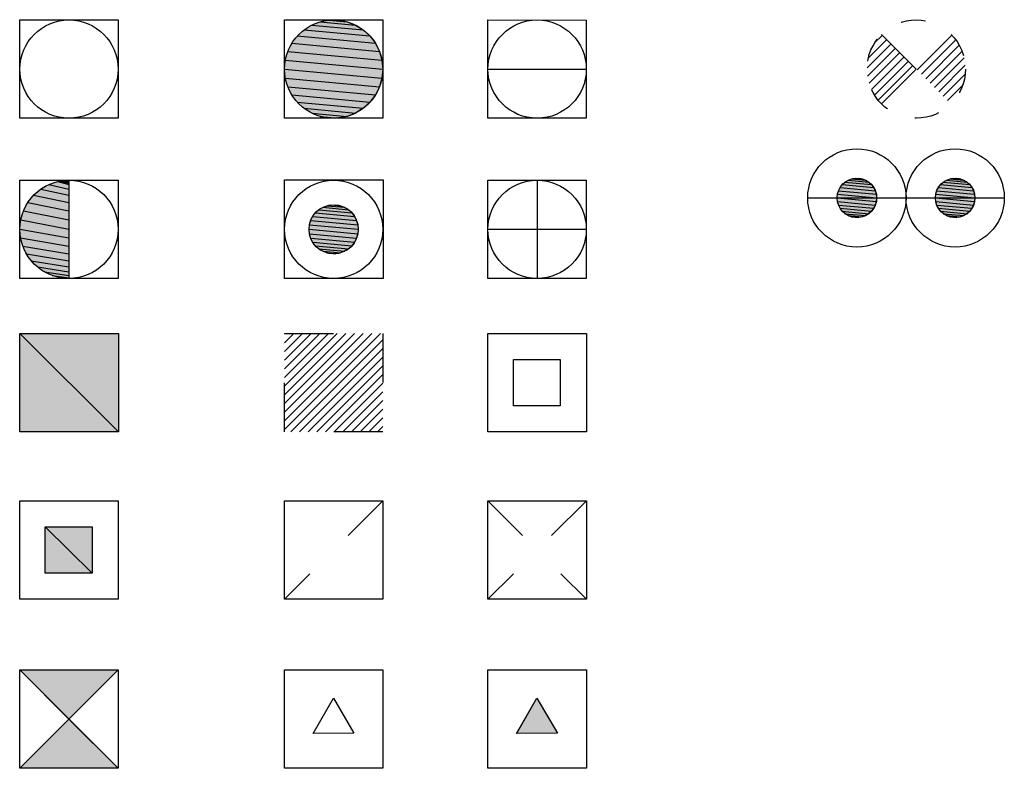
# Model space of a CAD drawing. Extents: x 302 to 1811, y -168 to 682.
# Tile 4 of 15: x 303 to 323, y 607 to 623. Entities that reach past the tile are written whole.
import ezdxf

# ---------------------------------------------------------------- set-up
doc = ezdxf.new("R2010")
doc.units = 0
doc.header["$MEASUREMENT"] = 0
doc.linetypes.add('A2', pattern=[2.1, 1, -1.1])
doc.linetypes.add('A4', pattern=[1.1, 0.5, -0.6])
doc.layers.get('0').update_dxf_attribs({"linetype": 'CONTINUOUS'})

# ---------------------------------------------------------------- blocks, each defined once
blk = doc.blocks.new('*U19')
at = {"linetype": 'Continuous'}
for p, q in [((0.658, 0.212), (1.375, 0.145)), ((0.703, 0.271), (1.342, 0.212)), ((0.758, 0.321), (1.297, 0.271)), ((0.821, 0.36), (1.242, 0.321)), ((0.89, 0.387), (1.179, 0.36)), ((0.963, 0.401), (1.11, 0.387)), ((1.037, 0.401), (1.11, 0.387)), ((1.11, 0.387), (1.179, 0.36)), ((1.179, 0.36), (1.242, 0.321)), ((1.242, 0.321), (1.297, 0.271)), ((1.297, 0.271), (1.342, 0.212)), ((1.342, 0.212), (1.375, 0.145)), ((0.598, 0), (1.396, -0.074)), ((0.604, 0.074), (1.402, 0)), ((0.625, 0.145), (1.396, 0.074)), ((1.375, 0.145), (1.396, 0.074)), ((1.396, 0.074), (1.402, 0)), ((1.402, 0), (1.396, -0.074)), ((0.604, -0.074), (1.375, -0.145)), ((0.625, -0.145), (1.342, -0.212)), ((1.375, -0.145), (1.342, -0.212)), ((1.396, -0.074), (1.375, -0.145)), ((0.658, -0.212), (1.297, -0.271)), ((0.703, -0.271), (1.242, -0.321)), ((0.758, -0.321), (1.179, -0.36)), ((0.821, -0.36), (1.11, -0.387)), ((0.89, -0.387), (1.037, -0.401)), ((1.11, -0.387), (1.037, -0.401)), ((1.179, -0.36), (1.11, -0.387)), ((1.242, -0.321), (1.179, -0.36)), ((1.297, -0.271), (1.242, -0.321)), ((1.342, -0.212), (1.297, -0.271))]:
    blk.add_line(p, q, dxfattribs=at)
at = {"linetype": 'Continuous', "extrusion": (0, 0, -1)}
for points in [[(-0.658, 0.212), (-1.375, 0.145), (-0.625, 0.145)], [(-0.703, 0.271), (-1.342, 0.212), (-0.658, 0.212)], [(-0.658, 0.212), (-1.342, 0.212), (-1.375, 0.145)], [(-0.758, 0.321), (-1.297, 0.271), (-0.703, 0.271)], [(-0.703, 0.271), (-1.297, 0.271), (-1.342, 0.212)], [(-0.821, 0.36), (-1.242, 0.321), (-0.758, 0.321)], [(-0.758, 0.321), (-1.242, 0.321), (-1.297, 0.271)], [(-0.89, 0.387), (-1.179, 0.36), (-0.821, 0.36)], [(-0.821, 0.36), (-1.179, 0.36), (-1.242, 0.321)], [(-0.963, 0.401), (-1.11, 0.387), (-0.89, 0.387)], [(-0.89, 0.387), (-1.11, 0.387), (-1.179, 0.36)], [(-0.963, 0.401), (-1.037, 0.401), (-1.11, 0.387)], [(-0.604, 0.074), (-1.402, 0), (-0.598, 0)], [(-0.598, 0), (-1.396, -0.074), (-0.604, -0.074)], [(-0.598, 0), (-1.402, 0), (-1.396, -0.074)], [(-0.625, 0.145), (-1.396, 0.074), (-0.604, 0.074)], [(-0.604, 0.074), (-1.396, 0.074), (-1.402, 0)], [(-0.625, 0.145), (-1.375, 0.145), (-1.396, 0.074)], [(-0.604, -0.074), (-1.375, -0.145), (-0.625, -0.145)], [(-0.604, -0.074), (-1.396, -0.074), (-1.375, -0.145)], [(-0.625, -0.145), (-1.342, -0.212), (-0.658, -0.212)], [(-0.625, -0.145), (-1.375, -0.145), (-1.342, -0.212)], [(-0.658, -0.212), (-1.297, -0.271), (-0.703, -0.271)], [(-0.658, -0.212), (-1.342, -0.212), (-1.297, -0.271)], [(-0.703, -0.271), (-1.242, -0.321), (-0.758, -0.321)], [(-0.703, -0.271), (-1.297, -0.271), (-1.242, -0.321)], [(-0.758, -0.321), (-1.179, -0.36), (-0.821, -0.36)], [(-0.758, -0.321), (-1.242, -0.321), (-1.179, -0.36)], [(-0.821, -0.36), (-1.11, -0.387), (-0.89, -0.387)], [(-0.821, -0.36), (-1.179, -0.36), (-1.11, -0.387)], [(-0.89, -0.387), (-1.037, -0.401), (-0.963, -0.401)], [(-0.89, -0.387), (-1.11, -0.387), (-1.037, -0.401)]]:
    blk.add_solid(points, dxfattribs=at)
blk = doc.blocks.new('*U20')
at = {"linetype": 'Continuous'}
for p, q in [((-1.342, 0.212), (-0.625, 0.145)), ((-1.297, 0.271), (-0.658, 0.212)), ((-1.242, 0.321), (-0.703, 0.271)), ((-1.179, 0.36), (-0.758, 0.321)), ((-1.11, 0.387), (-0.821, 0.36)), ((-1.037, 0.401), (-0.89, 0.387)), ((-0.963, 0.401), (-0.89, 0.387)), ((-0.89, 0.387), (-0.821, 0.36)), ((-0.821, 0.36), (-0.758, 0.321)), ((-0.758, 0.321), (-0.703, 0.271)), ((-0.703, 0.271), (-0.658, 0.212)), ((-0.658, 0.212), (-0.625, 0.145)), ((-1.402, 0), (-0.604, -0.074)), ((-1.396, 0.074), (-0.598, 0)), ((-1.375, 0.145), (-0.604, 0.074)), ((-0.625, 0.145), (-0.604, 0.074)), ((-0.604, 0.074), (-0.598, 0)), ((-0.598, 0), (-0.604, -0.074)), ((-1.396, -0.074), (-0.625, -0.145)), ((-1.375, -0.145), (-0.658, -0.212)), ((-0.625, -0.145), (-0.658, -0.212)), ((-0.604, -0.074), (-0.625, -0.145)), ((-1.342, -0.212), (-0.703, -0.271)), ((-1.297, -0.271), (-0.758, -0.321)), ((-1.242, -0.321), (-0.821, -0.36)), ((-1.179, -0.36), (-0.89, -0.387)), ((-1.11, -0.387), (-0.963, -0.401)), ((-0.89, -0.387), (-0.963, -0.401)), ((-0.821, -0.36), (-0.89, -0.387)), ((-0.758, -0.321), (-0.821, -0.36)), ((-0.703, -0.271), (-0.758, -0.321)), ((-0.658, -0.212), (-0.703, -0.271))]:
    blk.add_line(p, q, dxfattribs=at)
at = {"linetype": 'Continuous', "extrusion": (0, 0, -1)}
for points in [[(1.342, 0.212), (0.625, 0.145), (1.375, 0.145)], [(1.297, 0.271), (0.658, 0.212), (1.342, 0.212)], [(1.342, 0.212), (0.658, 0.212), (0.625, 0.145)], [(1.242, 0.321), (0.703, 0.271), (1.297, 0.271)], [(1.297, 0.271), (0.703, 0.271), (0.658, 0.212)], [(1.179, 0.36), (0.758, 0.321), (1.242, 0.321)], [(1.242, 0.321), (0.758, 0.321), (0.703, 0.271)], [(1.11, 0.387), (0.821, 0.36), (1.179, 0.36)], [(1.179, 0.36), (0.821, 0.36), (0.758, 0.321)], [(1.037, 0.401), (0.89, 0.387), (1.11, 0.387)], [(1.11, 0.387), (0.89, 0.387), (0.821, 0.36)], [(1.037, 0.401), (0.963, 0.401), (0.89, 0.387)], [(1.396, 0.074), (0.598, 0), (1.402, 0)], [(1.402, 0), (0.604, -0.074), (1.396, -0.074)], [(1.402, 0), (0.598, 0), (0.604, -0.074)], [(1.375, 0.145), (0.604, 0.074), (1.396, 0.074)], [(1.396, 0.074), (0.604, 0.074), (0.598, 0)], [(1.375, 0.145), (0.625, 0.145), (0.604, 0.074)], [(1.396, -0.074), (0.625, -0.145), (1.375, -0.145)], [(1.396, -0.074), (0.604, -0.074), (0.625, -0.145)], [(1.375, -0.145), (0.658, -0.212), (1.342, -0.212)], [(1.375, -0.145), (0.625, -0.145), (0.658, -0.212)], [(1.342, -0.212), (0.703, -0.271), (1.297, -0.271)], [(1.342, -0.212), (0.658, -0.212), (0.703, -0.271)], [(1.297, -0.271), (0.758, -0.321), (1.242, -0.321)], [(1.297, -0.271), (0.703, -0.271), (0.758, -0.321)], [(1.242, -0.321), (0.821, -0.36), (1.179, -0.36)], [(1.242, -0.321), (0.758, -0.321), (0.821, -0.36)], [(1.179, -0.36), (0.89, -0.387), (1.11, -0.387)], [(1.179, -0.36), (0.821, -0.36), (0.89, -0.387)], [(1.11, -0.387), (0.963, -0.401), (1.037, -0.401)], [(1.11, -0.387), (0.89, -0.387), (0.963, -0.401)]]:
    blk.add_solid(points, dxfattribs=at)
blk = doc.blocks.new('SOPORTE95')
at = {"linetype": 'ByBlock'}
for points in [[(-2, 0), (0, 0)], [(0, 0), (2, 0)]]:
    blk.add_lwpolyline(points, dxfattribs=at)
for centre, radius in [((-1, 0), 1), ((1, 0), 1), ((-1, 0), 0.402), ((1, 0), 0.402)]:
    blk.add_circle(centre, radius, dxfattribs=at)
at = {"linetype": 'Continuous'}
for name in ['*U20', '*U19']:
    blk.add_blockref(name, (0, 0), dxfattribs=at)
blk = doc.blocks.new('SOPORTE59')
blk.add_lwpolyline([(-1, 1.001), (1, 1), (1, -1.001), (-1, -0.999)], close=True)
blk.add_circle((0, 0), 1)
blk = doc.blocks.new('*U99')
at = {"linetype": 'Continuous'}
for p, q in [((-0.446, 0.895), (0.603, 0.798)), ((-0.274, 0.962), (0.446, 0.895)), ((-0.092, 0.996), (0.274, 0.962)), ((0.092, 0.996), (0.274, 0.962)), ((0.274, 0.962), (0.446, 0.895)), ((0.446, 0.895), (0.603, 0.798)), ((-0.739, 0.674), (0.85, 0.526)), ((-0.603, 0.798), (0.739, 0.674)), ((0.603, 0.798), (0.739, 0.674)), ((0.739, 0.674), (0.85, 0.526)), ((-0.85, 0.526), (0.932, 0.361)), ((0.85, 0.526), (0.932, 0.361)), ((-0.932, 0.361), (0.983, 0.184)), ((0.932, 0.361), (0.983, 0.184)), ((-1, 0), (0.983, -0.184)), ((-0.983, 0.184), (1, 0)), ((0.983, 0.184), (1, 0)), ((1, 0), (0.983, -0.184)), ((-0.983, -0.184), (0.932, -0.361)), ((0.983, -0.184), (0.932, -0.361)), ((-0.932, -0.361), (0.85, -0.526)), ((0.932, -0.361), (0.85, -0.526)), ((-0.85, -0.526), (0.739, -0.674)), ((0.85, -0.526), (0.739, -0.674)), ((-0.739, -0.674), (0.603, -0.798)), ((-0.603, -0.798), (0.446, -0.895)), ((0.603, -0.798), (0.446, -0.895)), ((0.739, -0.674), (0.603, -0.798)), ((-0.446, -0.895), (0.274, -0.962)), ((-0.274, -0.962), (0.092, -0.996)), ((0.274, -0.962), (0.092, -0.996)), ((0.446, -0.895), (0.274, -0.962))]:
    blk.add_line(p, q, dxfattribs=at)
at = {"linetype": 'Continuous', "extrusion": (0, 0, -1)}
for points in [[(0.446, 0.895), (-0.603, 0.798), (0.603, 0.798)], [(0.274, 0.962), (-0.446, 0.895), (0.446, 0.895)], [(0.446, 0.895), (-0.446, 0.895), (-0.603, 0.798)], [(0.092, 0.996), (-0.274, 0.962), (0.274, 0.962)], [(0.274, 0.962), (-0.274, 0.962), (-0.446, 0.895)], [(0.092, 0.996), (-0.092, 0.996), (-0.274, 0.962)], [(0.739, 0.674), (-0.85, 0.526), (0.85, 0.526)], [(0.603, 0.798), (-0.739, 0.674), (0.739, 0.674)], [(0.739, 0.674), (-0.739, 0.674), (-0.85, 0.526)], [(0.603, 0.798), (-0.603, 0.798), (-0.739, 0.674)], [(0.85, 0.526), (-0.932, 0.361), (0.932, 0.361)], [(0.85, 0.526), (-0.85, 0.526), (-0.932, 0.361)], [(0.932, 0.361), (-0.983, 0.184), (0.983, 0.184)], [(0.932, 0.361), (-0.932, 0.361), (-0.983, 0.184)], [(0.983, 0.184), (-1, 0), (1, 0)], [(1, 0), (-0.983, -0.184), (0.983, -0.184)], [(1, 0), (-1, 0), (-0.983, -0.184)], [(0.983, 0.184), (-0.983, 0.184), (-1, 0)], [(0.983, -0.184), (-0.932, -0.361), (0.932, -0.361)], [(0.983, -0.184), (-0.983, -0.184), (-0.932, -0.361)], [(0.932, -0.361), (-0.85, -0.526), (0.85, -0.526)], [(0.932, -0.361), (-0.932, -0.361), (-0.85, -0.526)], [(0.85, -0.526), (-0.739, -0.674), (0.739, -0.674)], [(0.85, -0.526), (-0.85, -0.526), (-0.739, -0.674)], [(0.739, -0.674), (-0.603, -0.798), (0.603, -0.798)], [(0.739, -0.674), (-0.739, -0.674), (-0.603, -0.798)], [(0.603, -0.798), (-0.446, -0.895), (0.446, -0.895)], [(0.603, -0.798), (-0.603, -0.798), (-0.446, -0.895)], [(0.446, -0.895), (-0.274, -0.962), (0.274, -0.962)], [(0.446, -0.895), (-0.446, -0.895), (-0.274, -0.962)], [(0.274, -0.962), (-0.092, -0.996), (0.092, -0.996)], [(0.274, -0.962), (-0.274, -0.962), (-0.092, -0.996)]]:
    blk.add_solid(points, dxfattribs=at)
blk = doc.blocks.new('SOPORTE60')
blk.add_lwpolyline([(1, -0.997), (-1, -0.995), (-1, 1.006), (1, 1.003)], close=True)
blk.add_circle((0, 0), 1)
at = {"linetype": 'Continuous'}
blk.add_blockref('*U99', (0, 0), dxfattribs=at)
blk = doc.blocks.new('SOPORTE61')
blk.add_lwpolyline([(1, -1.001), (-1, -0.999), (-1, 1.002), (1, 0.999)], close=True)
blk.add_lwpolyline([(-1, 0), (1, 0)])
blk.add_circle((0, 0), 1)
blk = doc.blocks.new('*U102')
at = {"linetype": 'Continuous'}
for p, q in [((-0.575, 0.818), (0, 0.694)), ((-0.408, 0.913), (0, 0.818)), ((-0.227, 0.974), (0, 0.913)), ((-0.037, 0.999), (0, 0.999)), ((-0.037, 0.999), (-0.037, 0.999)), ((-0.037, 0.999), (0, 0.974)), ((0, 0.999), (0, 0.974)), ((0, 0.974), (0, 0.913)), ((0, 0.913), (0, 0.818)), ((0, 0.818), (0, 0.694)), ((-0.72, 0.694), (0, 0.544)), ((0, 0.694), (0, 0.544)), ((-0.839, 0.544), (0, 0.374)), ((0, 0.544), (0, 0.374)), ((-0.927, 0.374), (0, 0.191)), ((0, 0.374), (0, 0.191)), ((-0.982, 0.191), (0, 0)), ((0, 0.191), (0, 0)), ((-1, 0), (0, -0.174)), ((-0.985, -0.174), (0, -0.342)), ((0, 0), (0, -0.174)), ((0, -0.174), (0, -0.342)), ((-0.94, -0.342), (0, -0.5)), ((0, -0.342), (0, -0.5)), ((-0.866, -0.5), (0, -0.643)), ((0, -0.5), (0, -0.643)), ((-0.766, -0.643), (0, -0.766)), ((-0.643, -0.766), (0, -0.866)), ((0, -0.643), (0, -0.766)), ((0, -0.766), (0, -0.866)), ((-0.5, -0.866), (0, -0.94)), ((-0.342, -0.94), (0, -0.985)), ((0, -1), (-0.174, -0.985)), ((0, -0.866), (0, -0.94)), ((0, -0.94), (0, -0.985)), ((0, -0.985), (0, -1))]:
    blk.add_line(p, q, dxfattribs=at)
at = {"linetype": 'Continuous', "extrusion": (0, 0, -1)}
for points in [[(0.575, 0.818), (0, 0.694), (0.72, 0.694)], [(0.408, 0.913), (0, 0.818), (0.575, 0.818)], [(0.575, 0.818), (0, 0.818), (0, 0.694)], [(0.227, 0.974), (0, 0.913), (0.408, 0.913)], [(0.408, 0.913), (0, 0.913), (0, 0.818)], [(0.037, 0.999), (0, 0.974), (0.227, 0.974)], [(0.227, 0.974), (0, 0.974), (0, 0.913)], [(0.037, 0.999), (0, 0.999), (0.037, 0.999)], [(0.037, 0.999), (0, 0.999), (0, 0.974)], [(0.72, 0.694), (0, 0.544), (0.839, 0.544)], [(0.72, 0.694), (0, 0.694), (0, 0.544)], [(0.839, 0.544), (0, 0.374), (0.927, 0.374)], [(0.839, 0.544), (0, 0.544), (0, 0.374)], [(0.927, 0.374), (0, 0.191), (0.982, 0.191)], [(0.927, 0.374), (0, 0.374), (0, 0.191)], [(0.982, 0.191), (0, 0), (1, 0)], [(0.982, 0.191), (0, 0.191), (0, 0)], [(1, 0), (0, -0.174), (0.985, -0.174)], [(1, 0), (0, 0), (0, -0.174)], [(0.985, -0.174), (0, -0.342), (0.94, -0.342)], [(0.985, -0.174), (0, -0.174), (0, -0.342)], [(0.94, -0.342), (0, -0.5), (0.866, -0.5)], [(0.94, -0.342), (0, -0.342), (0, -0.5)], [(0.866, -0.5), (0, -0.643), (0.766, -0.643)], [(0.866, -0.5), (0, -0.5), (0, -0.643)], [(0.766, -0.643), (0, -0.766), (0.643, -0.766)], [(0.766, -0.643), (0, -0.643), (0, -0.766)], [(0.643, -0.766), (0, -0.866), (0.5, -0.866)], [(0.643, -0.766), (0, -0.766), (0, -0.866)], [(0.5, -0.866), (0, -0.94), (0.342, -0.94)], [(0.5, -0.866), (0, -0.866), (0, -0.94)], [(0.342, -0.94), (0, -0.985), (0.174, -0.985)], [(0.342, -0.94), (0, -0.94), (0, -0.985)], [(0.174, -0.985), (0, -0.985), (0, -1)]]:
    blk.add_solid(points, dxfattribs=at)
blk = doc.blocks.new('SOPORTE62')
blk.add_lwpolyline([(1, -1.002), (-1, -1), (-1, 1), (1, 0.998)], close=True)
blk.add_lwpolyline([(0, 1), (0, -1)])
blk.add_circle((0, 0), 1)
at = {"linetype": 'Continuous'}
blk.add_blockref('*U102', (0, 0), dxfattribs=at)
blk = doc.blocks.new('*U104')
at = {"linetype": 'Continuous'}
for p, q in [((-0.223, 0.448), (0.301, 0.399)), ((-0.137, 0.481), (0.223, 0.448)), ((-0.046, 0.498), (0.137, 0.481)), ((0.046, 0.498), (0.137, 0.481)), ((0.137, 0.481), (0.223, 0.448)), ((0.223, 0.448), (0.301, 0.399)), ((-0.425, 0.263), (0.466, 0.181)), ((-0.37, 0.337), (0.425, 0.263)), ((-0.301, 0.399), (0.37, 0.337)), ((0.301, 0.399), (0.37, 0.337)), ((0.37, 0.337), (0.425, 0.263)), ((0.425, 0.263), (0.466, 0.181)), ((-0.5, 0), (0.491, -0.092)), ((-0.491, 0.092), (0.5, 0)), ((-0.466, 0.181), (0.491, 0.092)), ((0.466, 0.181), (0.491, 0.092)), ((0.491, 0.092), (0.5, 0)), ((0.5, 0), (0.491, -0.092)), ((-0.491, -0.092), (0.466, -0.181)), ((-0.466, -0.181), (0.425, -0.263)), ((0.466, -0.181), (0.425, -0.263)), ((0.491, -0.092), (0.466, -0.181)), ((-0.425, -0.263), (0.37, -0.337)), ((-0.37, -0.337), (0.301, -0.399)), ((-0.301, -0.399), (0.223, -0.448)), ((0.301, -0.399), (0.223, -0.448)), ((0.37, -0.337), (0.301, -0.399)), ((0.425, -0.263), (0.37, -0.337)), ((-0.223, -0.448), (0.137, -0.481)), ((-0.137, -0.481), (0.046, -0.498)), ((0.137, -0.481), (0.046, -0.498)), ((0.223, -0.448), (0.137, -0.481))]:
    blk.add_line(p, q, dxfattribs=at)
at = {"linetype": 'Continuous', "extrusion": (0, 0, -1)}
for points in [[(0.223, 0.448), (-0.301, 0.399), (0.301, 0.399)], [(0.137, 0.481), (-0.223, 0.448), (0.223, 0.448)], [(0.223, 0.448), (-0.223, 0.448), (-0.301, 0.399)], [(0.046, 0.498), (-0.137, 0.481), (0.137, 0.481)], [(0.137, 0.481), (-0.137, 0.481), (-0.223, 0.448)], [(0.046, 0.498), (-0.046, 0.498), (-0.137, 0.481)], [(0.425, 0.263), (-0.466, 0.181), (0.466, 0.181)], [(0.37, 0.337), (-0.425, 0.263), (0.425, 0.263)], [(0.425, 0.263), (-0.425, 0.263), (-0.466, 0.181)], [(0.301, 0.399), (-0.37, 0.337), (0.37, 0.337)], [(0.37, 0.337), (-0.37, 0.337), (-0.425, 0.263)], [(0.301, 0.399), (-0.301, 0.399), (-0.37, 0.337)], [(0.491, 0.092), (-0.5, 0), (0.5, 0)], [(0.5, 0), (-0.491, -0.092), (0.491, -0.092)], [(0.5, 0), (-0.5, 0), (-0.491, -0.092)], [(0.466, 0.181), (-0.491, 0.092), (0.491, 0.092)], [(0.491, 0.092), (-0.491, 0.092), (-0.5, 0)], [(0.466, 0.181), (-0.466, 0.181), (-0.491, 0.092)], [(0.491, -0.092), (-0.466, -0.181), (0.466, -0.181)], [(0.491, -0.092), (-0.491, -0.092), (-0.466, -0.181)], [(0.466, -0.181), (-0.425, -0.263), (0.425, -0.263)], [(0.466, -0.181), (-0.466, -0.181), (-0.425, -0.263)], [(0.425, -0.263), (-0.37, -0.337), (0.37, -0.337)], [(0.425, -0.263), (-0.425, -0.263), (-0.37, -0.337)], [(0.37, -0.337), (-0.301, -0.399), (0.301, -0.399)], [(0.37, -0.337), (-0.37, -0.337), (-0.301, -0.399)], [(0.301, -0.399), (-0.223, -0.448), (0.223, -0.448)], [(0.301, -0.399), (-0.301, -0.399), (-0.223, -0.448)], [(0.223, -0.448), (-0.137, -0.481), (0.137, -0.481)], [(0.223, -0.448), (-0.223, -0.448), (-0.137, -0.481)], [(0.137, -0.481), (-0.046, -0.498), (0.046, -0.498)], [(0.137, -0.481), (-0.137, -0.481), (-0.046, -0.498)]]:
    blk.add_solid(points, dxfattribs=at)
blk = doc.blocks.new('SOPORTE63')
blk.add_lwpolyline([(-1, 1.005), (1.006, 1.005), (1.006, -1), (-1, -1)], close=True)
for radius in [1, 0.5]:
    blk.add_circle((0, 0), radius)
at = {"linetype": 'Continuous'}
blk.add_blockref('*U104', (0, 0), dxfattribs=at)
blk = doc.blocks.new('SOPORTE64')
blk.add_lwpolyline([(1, -1.002), (-1, -1), (-1, 1), (1, 0.998)], close=True)
for points in [[(0, 1), (0, -1)], [(-1, 0), (1, 0)]]:
    blk.add_lwpolyline(points)
blk.add_circle((0, 0), 1)
blk = doc.blocks.new('*U107')
at = {"linetype": 'Continuous'}
for p in [(-1, 1.002), (1.006, 1.002)]:
    blk.add_line(p, (1.006, -1.002), dxfattribs=at)
at = {"linetype": 'Continuous', "extrusion": (0, 0, -1)}
for points in [[(1, 1.002), (-1.006, -1.002), (1, -1.002)], [(1, 1.002), (-1.006, 1.002), (-1.006, -1.002)]]:
    blk.add_solid(points, dxfattribs=at)
blk = doc.blocks.new('SOPORTE65')
blk.add_lwpolyline([(-1, 1.002), (1.006, 1.002), (1.006, -1.002), (-1, -1.002)], close=True)
at = {"linetype": 'Continuous'}
blk.add_blockref('*U107', (0, 0), dxfattribs=at)
blk = doc.blocks.new('*X109')
at = {"color": 0}
for p, q in [((-1.003, -0.956), (0.955, 1.002)), ((-1.003, -0.779), (0.778, 1.002)), ((-1.003, -0.602), (0.602, 1.002)), ((-1.003, -0.426), (0.425, 1.002)), ((-1.003, -0.249), (0.248, 1.002)), ((-1.003, -0.072), (0.071, 1.002)), ((-1.003, 0.105), (-0.105, 1.002)), ((-1.003, 0.282), (-0.282, 1.002)), ((-1.003, 0.458), (-0.459, 1.002)), ((-1.003, 0.635), (-0.636, 1.002)), ((-1.003, 0.812), (-0.813, 1.002)), ((-1.003, 0.989), (-0.989, 1.002)), ((-0.873, -1.002), (1.003, 0.873)), ((-0.696, -1.002), (1.003, 0.697)), ((-0.519, -1.002), (1.003, 0.52)), ((-0.342, -1.002), (1.003, 0.343)), ((-0.166, -1.002), (1.003, 0.166)), ((0.011, -1.002), (1.003, -0.01)), ((0.188, -1.002), (1.003, -0.187)), ((0.365, -1.002), (1.003, -0.364)), ((0.541, -1.002), (1.003, -0.541)), ((0.718, -1.002), (1.003, -0.717)), ((0.895, -1.002), (1.003, -0.894))]:
    blk.add_line(p, q, dxfattribs=at)
blk = doc.blocks.new('SOPORTE66')
at = {"linetype": 'A2'}
blk.add_lwpolyline([(-1.003, 1.002), (1.003, 1.002), (1.003, -1.002), (-1.003, -1.002)], close=True, dxfattribs=at)
at = {"linetype": 'Continuous'}
blk.add_blockref('*X109', (0, 0), dxfattribs=at)
blk = doc.blocks.new('SOPORTE67')
for points in [[(-1.003, 1.002), (1.003, 1.002), (1.003, -1.002), (-1.003, -1.002)], [(-0.481, 0.471), (0.47, 0.471), (0.47, -0.469), (-0.481, -0.469)]]:
    blk.add_lwpolyline(points, close=True)
blk = doc.blocks.new('*U112')
at = {"linetype": 'Continuous'}
for p in [(-0.481, 0.471), (0.47, 0.471)]:
    blk.add_line(p, (0.47, -0.469), dxfattribs=at)
at = {"linetype": 'Continuous', "extrusion": (0, 0, -1)}
for points in [[(0.481, 0.471), (-0.47, -0.469), (0.481, -0.469)], [(0.481, 0.471), (-0.47, 0.471), (-0.47, -0.469)]]:
    blk.add_solid(points, dxfattribs=at)
blk = doc.blocks.new('SOPORTE68')
for points in [[(-1.003, 1.002), (1.003, 1.002), (1.003, -1.002), (-1.003, -1.002)], [(-0.481, 0.471), (0.47, 0.471), (0.47, -0.469), (-0.481, -0.469)]]:
    blk.add_lwpolyline(points, close=True)
at = {"linetype": 'Continuous'}
blk.add_blockref('*U112', (0, 0), dxfattribs=at)
blk = doc.blocks.new('SOPORTE69')
at = {"linetype": 'A2'}
blk.add_line((1.003, 1.002), (-1.003, -1.002), dxfattribs=at)
blk.add_lwpolyline([(-1.003, 1.002), (1.003, 1.002), (1.003, -1.002), (-1.003, -1.002)], close=True)
blk = doc.blocks.new('SOPORTE70')
at = {"linetype": 'A2'}
for p, q in [((-1.003, 1.002), (1.003, -1.002)), ((1.003, 1.002), (-1.003, -1.002))]:
    blk.add_line(p, q, dxfattribs=at)
blk.add_lwpolyline([(-1.003, 1.002), (1.003, 1.002), (1.003, -1.002), (-1.003, -1.002)], close=True)
blk = doc.blocks.new('*U116')
at = {"linetype": 'Continuous'}
for p, q in [((0, 0), (-1.003, 1.002)), ((1.003, 1.002), (0, 0)), ((-1.003, -1.002), (0, 0)), ((0, 0), (1.003, -1.002))]:
    blk.add_line(p, q, dxfattribs=at)
at = {"linetype": 'Continuous', "extrusion": (0, 0, -1)}
for points in [[(1.003, 1.002), (-1.003, 1.002), (0, 0)], [(0, 0), (-1.003, -1.002), (1.003, -1.002)]]:
    blk.add_solid(points, dxfattribs=at)
blk = doc.blocks.new('SOPORTE71')
for p, q in [((-1.003, 1.002), (1.003, -1.002)), ((1.003, 1.002), (-1.003, -1.002))]:
    blk.add_line(p, q)
blk.add_lwpolyline([(-1.003, 1.002), (1.003, 1.002), (1.003, -1.002), (-1.003, -1.002)], close=True)
at = {"linetype": 'Continuous'}
blk.add_blockref('*U116', (0, 0), dxfattribs=at)
blk = doc.blocks.new('SOPORTE72')
for points in [[(-1.003, 1.002), (1.003, 1.002), (1.003, -1.002), (-1.003, -1.002)], [(0.414, -0.289), (-0.417, -0.295), (-0.006, 0.427)]]:
    blk.add_lwpolyline(points, close=True)
blk = doc.blocks.new('*U119')
at = {"linetype": 'Continuous'}
for p, q in [((-0.413, -0.289), (-0.006, 0.427)), ((-0.006, 0.427), (0.414, -0.289)), ((0.414, -0.289), (-0.417, -0.295)), ((-0.417, -0.295), (-0.413, -0.289))]:
    blk.add_line(p, q, dxfattribs=at)
at = {"linetype": 'Continuous', "extrusion": (0, 0, -1)}
for points in [[(0.006, 0.427), (-0.414, -0.289), (0.413, -0.289)], [(0.413, -0.289), (-0.414, -0.289), (0.417, -0.295)]]:
    blk.add_solid(points, dxfattribs=at)
blk = doc.blocks.new('SOPORTE73')
for points in [[(-1.003, 1.002), (1.003, 1.002), (1.003, -1.002), (-1.003, -1.002)], [(0.414, -0.289), (-0.417, -0.295), (-0.006, 0.427)]]:
    blk.add_lwpolyline(points, close=True)
at = {"linetype": 'Continuous'}
blk.add_blockref('*U119', (0, 0), dxfattribs=at)
blk = doc.blocks.new('*X146')
at = {"color": 0}
for p, q in [((-0.847, 0.532), (-0.689, 0.689)), ((0.018, -0.018), (0.725, 0.689)), ((-1, 0.025), (-0.513, 0.513)), ((-0.99, -0.142), (-0.424, 0.424)), ((-0.974, 0.228), (-0.601, 0.601)), ((0.106, -0.106), (0.805, 0.593)), ((0.195, -0.195), (0.874, 0.485)), ((-0.958, -0.287), (-0.336, 0.336)), ((-0.91, -0.415), (-0.247, 0.247)), ((0.283, -0.283), (0.931, 0.365)), ((0.371, -0.371), (0.973, 0.23)), ((-0.848, -0.53), (-0.159, 0.159)), ((-0.774, -0.633), (-0.071, 0.071)), ((0.46, -0.46), (0.997, 0.078)), ((0.548, -0.548), (0.995, -0.101)), ((0.636, -0.636), (0.945, -0.328))]:
    blk.add_line(p, q, dxfattribs=at)
blk = doc.blocks.new('SOPORTE92')
at = {"linetype": 'A2'}
for p, q in [((-0.707, 0.707), (0.707, -0.707)), ((-0.707, -0.707), (0.707, 0.707))]:
    blk.add_line(p, q, dxfattribs=at)
at = {"linetype": 'A4'}
blk.add_circle((0, 0), 1, dxfattribs=at)
at = {"linetype": 'Continuous'}
blk.add_blockref('*X146', (0, 0), dxfattribs=at)

msp = doc.modelspace()

# ---------------------------------------------------------------- block references
for name, p in [('SOPORTE59', (303.68, 621.635)), ('SOPORTE60', (309.065, 621.635)), ('SOPORTE61', (313.205, 621.635)), ('SOPORTE92', (320.919, 621.635)), ('SOPORTE95', (320.711, 619.014)), ('SOPORTE62', (303.68, 618.375)), ('SOPORTE63', (309.065, 618.375)), ('SOPORTE64', (313.205, 618.375)), ('SOPORTE65', (303.68, 615.255)), ('SOPORTE66', (309.065, 615.255)), ('SOPORTE67', (313.205, 615.255)), ('SOPORTE68', (303.68, 611.848)), ('SOPORTE69', (309.065, 611.848)), ('SOPORTE70', (313.205, 611.848)), ('SOPORTE71', (303.68, 608.409)), ('SOPORTE72', (309.065, 608.409)), ('SOPORTE73', (313.205, 608.409))]:
    msp.add_blockref(name, p)

doc.saveas('drawing.dxf')
